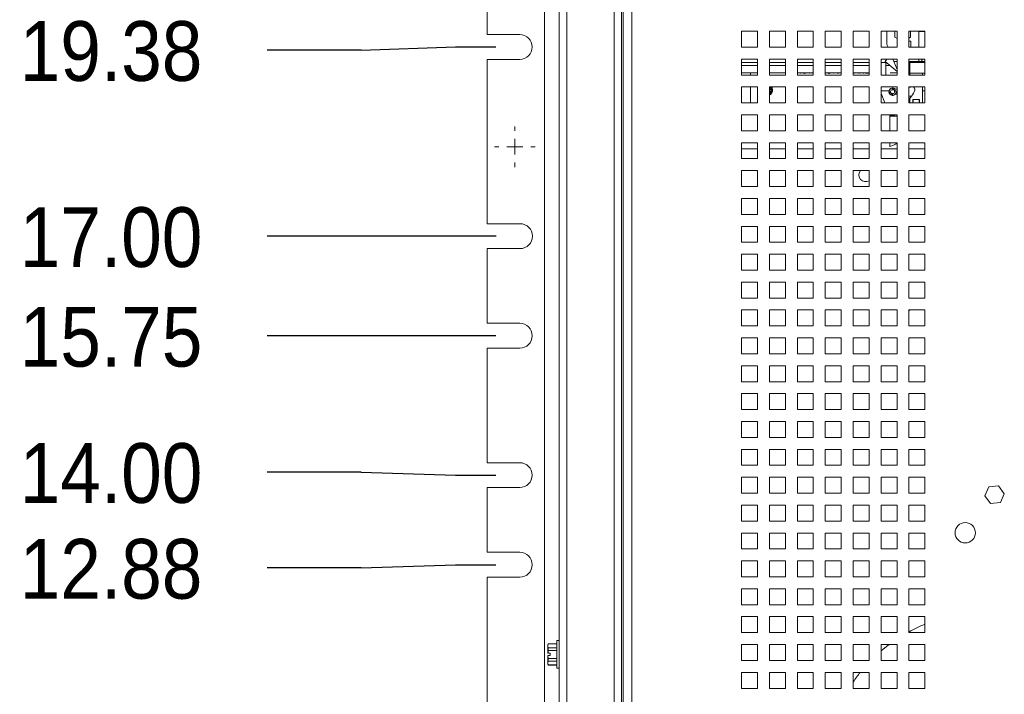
# Paper-space layout '3' of a CAD drawing. Header units: inches. Extents: x 1 to 109, y 1 to 85.
# Tile 80 of 107: x 41.96 to 52.25, y 47.54 to 54.59. Entities that reach past the tile are written whole.
import ezdxf

# ---------------------------------------------------------------- set-up
doc = ezdxf.new("R2010")
doc.units = ezdxf.units.IN
doc.header["$MEASUREMENT"] = 0
doc.layers.add('FORMAT', color=7, linetype='Continuous')
doc.styles.add('SLDTEXTSTYLE0', font='GOTHIC.TTF', dxfattribs={"width": 0.913})
doc.dimstyles.new('SLDDIMSTYLE1', dxfattribs={"dimtxt": 0.625, "dimasz": 0.65, "dimexe": 0, "dimexo": 0.0625, "dimgap": 0.15625, "dimtad": 0, "dimtih": 1, "dimtoh": 1, "dimlfac": 1.2, "dimrnd": 1e-09, "dimzin": 12, "dimdsep": 46, "dimtxsty": 'SLDTEXTSTYLE0', "dimblk1": 'NONE', "dimblk2": 'NONE', "dimsah": 1, "dimcen": 0.09, "dimadec": 0, "dimazin": 3, "dimtfac": 1, "dimtofl": 0, "dimtmove": 0, "dimatfit": 3, "dimldrblk": 'NONE', "dimfxl": 1, "dimfrac": 2, "dimtolj": 1, "dimtzin": 12, "dimarcsym": 0})
doc.dimstyles.new('SLDDIMSTYLE3', dxfattribs={"dimtxt": 0.625, "dimasz": 0.65, "dimexe": 0, "dimexo": 0.0625, "dimgap": 0.15625, "dimtad": 0, "dimtih": 1, "dimtoh": 1, "dimlfac": 1.2, "dimrnd": 1e-09, "dimzin": 4, "dimdsep": 46, "dimtxsty": 'SLDTEXTSTYLE0', "dimblk1": 'NONE', "dimblk2": 'NONE', "dimsah": 1, "dimcen": 0.09, "dimadec": 0, "dimazin": 1, "dimtfac": 1, "dimtofl": 0, "dimtmove": 0, "dimatfit": 3, "dimldrblk": 'NONE', "dimfxl": 1, "dimfrac": 2, "dimtolj": 1, "dimtzin": 12, "dimarcsym": 0})

# ---------------------------------------------------------------- blocks, each defined once
blk = doc.blocks.new('_D_74')
at = {"layer": 'FORMAT', "color": 1, "ltscale": 5}
for p, q in [((45.532, 48.86), (46.516, 48.892)), ((46.516, 48.892), (46.939, 48.892)), ((45.532, 48.86), (44.548, 48.86))]:
    blk.add_line(p, q, dxfattribs=at)
at = {"layer": 'FORMAT', "color": 1, "ltscale": 5, "insert": (41.962, 49.162), "char_height": 0.625, "attachment_point": 1, "style": 'SLDTEXTSTYLE0'}
blk.add_mtext('12.88', dxfattribs=at)
blk = doc.blocks.new('_NONE')
blk = doc.blocks.new('_D_75')
at = {"layer": 'FORMAT', "color": 1, "ltscale": 5}
for p, q in [((45.532, 49.862), (44.548, 49.862)), ((45.532, 49.862), (46.516, 49.83)), ((46.516, 49.83), (46.939, 49.83))]:
    blk.add_line(p, q, dxfattribs=at)
at = {"layer": 'FORMAT', "color": 1, "ltscale": 5, "insert": (41.962, 50.164), "char_height": 0.625, "attachment_point": 1, "style": 'SLDTEXTSTYLE0'}
blk.add_mtext('14.00', dxfattribs=at)
blk = doc.blocks.new('_D_76')
at = {"layer": 'FORMAT', "color": 1, "ltscale": 5}
blk.add_line((46.939, 51.288), (44.548, 51.288), dxfattribs=at)
at = {"layer": 'FORMAT', "color": 1, "ltscale": 5, "insert": (41.962, 51.59), "char_height": 0.625, "attachment_point": 1, "style": 'SLDTEXTSTYLE0'}
blk.add_mtext('15.75', dxfattribs=at)
blk = doc.blocks.new('_D_77')
at = {"layer": 'FORMAT', "color": 1, "ltscale": 5}
blk.add_line((46.942, 52.33), (44.548, 52.33), dxfattribs=at)
at = {"layer": 'FORMAT', "color": 1, "ltscale": 5, "insert": (41.962, 52.632), "char_height": 0.625, "attachment_point": 1, "style": 'SLDTEXTSTYLE0'}
blk.add_mtext('17.00', dxfattribs=at)
blk = doc.blocks.new('_D_78')
at = {"layer": 'FORMAT', "color": 1, "ltscale": 5}
for p, q in [((45.532, 54.277), (44.548, 54.277)), ((45.532, 54.277), (46.516, 54.309)), ((46.516, 54.309), (46.939, 54.309))]:
    blk.add_line(p, q, dxfattribs=at)
at = {"layer": 'FORMAT', "color": 1, "ltscale": 5, "insert": (41.962, 54.579), "char_height": 0.625, "attachment_point": 1, "style": 'SLDTEXTSTYLE0'}
blk.add_mtext('19.38', dxfattribs=at)
blk = doc.blocks.new('_D_79')
at = {"layer": 'FORMAT', "color": 1, "ltscale": 5}
for p, q in [((45.532, 55.279), (44.548, 55.279)), ((45.532, 55.279), (46.516, 55.246)), ((46.516, 55.246), (46.939, 55.246))]:
    blk.add_line(p, q, dxfattribs=at)
at = {"layer": 'FORMAT', "color": 1, "ltscale": 5, "insert": (41.962, 55.581), "char_height": 0.625, "attachment_point": 1, "style": 'SLDTEXTSTYLE0'}
blk.add_mtext('20.50', dxfattribs=at)
blk = doc.blocks.new('_D_80')
at = {"layer": 'FORMAT', "color": 1, "ltscale": 5}
blk.add_line((46.939, 56.705), (44.548, 56.705), dxfattribs=at)
at = {"layer": 'FORMAT', "color": 1, "ltscale": 5, "insert": (41.962, 57.007), "char_height": 0.625, "attachment_point": 1, "style": 'SLDTEXTSTYLE0'}
blk.add_mtext('22.25', dxfattribs=at)
blk = doc.blocks.new('_D_81')
at = {"layer": 'FORMAT', "color": 1, "ltscale": 5}
blk.add_line((46.942, 57.746), (44.548, 57.746), dxfattribs=at)
at = {"layer": 'FORMAT', "color": 1, "ltscale": 5, "insert": (41.962, 58.049), "char_height": 0.625, "attachment_point": 1, "style": 'SLDTEXTSTYLE0'}
blk.add_mtext('23.50', dxfattribs=at)
blk = doc.blocks.new('SW_CENTERMARKSYMBOL_13')
at = {"color": 0, "linetype": 'Continuous', "lineweight": 0, "ltscale": 5}
for p, q in [((0, 0.167), (0, 0.213)), ((-0.167, 0), (-0.213, 0)), ((0, 0), (-0.083, 0)), ((0, 0), (0, 0.083)), ((0, 0), (0, -0.083)), ((0, 0), (0.083, 0)), ((0.167, 0), (0.213, 0)), ((0, -0.167), (0, -0.213))]:
    blk.add_line(p, q, dxfattribs=at)

psp = doc.layouts.new('3')

# ---------------------------------------------------------------- linework, layer by layer
at = {"color": 7, "linetype": 'Continuous', "lineweight": 15, "ltscale": 5}
for p, q in [((47.4469, 37.538), (47.4469, 58.3713)), ((47.6007, 38.1982), (47.6007, 57.7863)), ((47.6796, 57.7863), (47.6796, 38.1982)), ((48.1754, 38.1982), (48.1754, 57.7863)), ((48.2544, 38.1982), (48.2544, 57.7863)), ((48.271, 38.1982), (48.271, 57.7863)), ((48.3622, 38.3421), (48.3622, 57.6575)), ((46.8499, 54.4388), (46.8499, 55.1163)), ((49.6747, 54.474), (49.508, 54.474)), ((49.508, 54.474), (49.508, 54.3073)), ((49.6747, 54.3073), (49.6747, 54.474)), ((49.9664, 54.474), (49.7997, 54.474)), ((49.7997, 54.474), (49.7997, 54.3073)), ((49.9664, 54.3073), (49.9664, 54.474)), ((50.258, 54.474), (50.0914, 54.474)), ((50.0914, 54.474), (50.0914, 54.3073)), ((50.258, 54.3073), (50.258, 54.474)), ((50.5497, 54.474), (50.383, 54.474)), ((50.383, 54.474), (50.383, 54.3073)), ((50.5497, 54.3073), (50.5497, 54.474)), ((50.8414, 54.474), (50.6747, 54.474)), ((50.6747, 54.474), (50.6747, 54.3073)), ((50.8414, 54.3073), (50.8414, 54.474)), ((51.133, 54.474), (50.9664, 54.474)), ((50.9664, 54.474), (50.9664, 54.3073)), ((51.0273, 54.336), (51.0273, 54.474)), ((51.1087, 54.474), (51.1087, 54.4098)), ((51.133, 54.3073), (51.133, 54.474)), ((51.4247, 54.474), (51.258, 54.474)), ((51.258, 54.474), (51.258, 54.3073)), ((51.2747, 54.4098), (51.2747, 54.474)), ((51.3594, 54.474), (51.3594, 54.3073)), ((51.4247, 54.4719), (51.3594, 54.4719)), ((51.4247, 54.3073), (51.4247, 54.474)), ((46.8499, 54.4388), (47.189, 54.4388)), ((51.1087, 54.4098), (51.133, 54.3958)), ((51.258, 54.4002), (51.2747, 54.4098)), ((51.258, 54.3681), (51.2764, 54.3681)), ((51.2764, 54.3073), (51.2764, 54.3681)), ((49.508, 54.3073), (49.6747, 54.3073)), ((49.7997, 54.3073), (49.9664, 54.3073)), ((50.0914, 54.3073), (50.258, 54.3073)), ((50.383, 54.3073), (50.5497, 54.3073)), ((50.6747, 54.3073), (50.8414, 54.3073)), ((50.9664, 54.3073), (51.133, 54.3073)), ((51.0389, 54.3073), (51.0273, 54.336)), ((51.258, 54.3073), (51.4247, 54.3073)), ((46.8499, 52.4596), (46.8499, 54.1788)), ((47.189, 54.1788), (46.8499, 54.1788)), ((49.6747, 54.1823), (49.508, 54.1823)), ((49.508, 54.1823), (49.508, 54.0156)), ((49.508, 54.1449), (49.6747, 54.1449)), ((49.6747, 54.0156), (49.6747, 54.1823)), ((49.9664, 54.1823), (49.7997, 54.1823)), ((49.7997, 54.1823), (49.7997, 54.0156)), ((49.7997, 54.1449), (49.9664, 54.1449)), ((49.9664, 54.0156), (49.9664, 54.1823)), ((50.258, 54.1823), (50.0914, 54.1823)), ((50.0914, 54.1823), (50.0914, 54.0156)), ((50.0914, 54.1449), (50.258, 54.1449)), ((50.258, 54.0156), (50.258, 54.1823)), ((50.5497, 54.1823), (50.383, 54.1823)), ((50.383, 54.1823), (50.383, 54.0156)), ((50.383, 54.1449), (50.5497, 54.1449)), ((50.5497, 54.0156), (50.5497, 54.1823)), ((50.8414, 54.1823), (50.6747, 54.1823)), ((50.6747, 54.1823), (50.6747, 54.0156)), ((50.6747, 54.1449), (50.8414, 54.1449)), ((50.8414, 54.0156), (50.8414, 54.1823)), ((51.133, 54.1823), (50.9664, 54.1823)), ((50.9664, 54.1823), (50.9664, 54.0156)), ((50.9664, 54.1449), (51.0221, 54.1449)), ((51.0087, 54.1561), (51.0264, 54.1823)), ((51.133, 54.0518), (51.0087, 54.1561)), ((51.0157, 54.1449), (51.0157, 54.0156)), ((51.0894, 54.1823), (51.0999, 54.1564)), ((51.133, 54.1564), (51.0999, 54.1564)), ((51.0999, 54.1564), (51.133, 54.0743)), ((51.133, 54.0156), (51.133, 54.1823)), ((51.4247, 54.1823), (51.258, 54.1823)), ((51.258, 54.1823), (51.258, 54.0156)), ((51.3594, 54.1564), (51.258, 54.1564)), ((51.258, 54.1449), (51.3842, 54.1449)), ((51.2665, 54.1449), (51.2665, 54.0156)), ((51.3594, 54.1823), (51.3594, 54.1564)), ((51.3594, 54.1564), (51.3905, 54.1564)), ((51.3844, 54.1449), (51.4247, 54.1449)), ((51.3905, 54.1564), (51.3905, 54.1823)), ((51.3905, 54.1616), (51.3947, 54.173)), ((51.3905, 54.173), (51.3947, 54.173)), ((51.3905, 54.1564), (51.4247, 54.1564)), ((51.3947, 54.173), (51.3947, 54.1823)), ((51.4247, 54.0156), (51.4247, 54.1823)), ((49.6747, 54.0366), (49.508, 54.0366)), ((49.6009, 54.0156), (49.6009, 54.0366)), ((49.9664, 54.0366), (49.7997, 54.0366)), ((50.258, 54.0366), (50.0914, 54.0366)), ((50.1262, 54.034), (50.125, 54.0366)), ((50.1301, 54.0366), (50.1313, 54.034)), ((50.2168, 54.034), (50.2171, 54.0366)), ((50.2218, 54.0366), (50.2215, 54.034)), ((50.2453, 54.034), (50.244, 54.0366)), ((50.2477, 54.0366), (50.2464, 54.034)), ((50.5497, 54.0366), (50.383, 54.0366)), ((50.3974, 54.034), (50.3952, 54.0366)), ((50.3984, 54.0366), (50.3984, 54.034)), ((50.4639, 54.034), (50.4651, 54.0366)), ((50.4702, 54.0366), (50.469, 54.034)), ((50.5082, 54.034), (50.507, 54.0366)), ((50.5121, 54.0366), (50.5133, 54.034)), ((50.5226, 54.034), (50.5226, 54.0366)), ((50.5273, 54.0366), (50.5273, 54.034)), ((50.8414, 54.0366), (50.6747, 54.0366)), ((50.6869, 54.034), (50.6881, 54.0366)), ((50.6932, 54.0366), (50.692, 54.034)), ((50.7312, 54.034), (50.73, 54.0366)), ((50.7351, 54.0366), (50.7363, 54.034)), ((50.751, 54.034), (50.751, 54.0366)), ((50.7557, 54.0366), (50.7557, 54.034)), ((50.7804, 54.034), (50.7804, 54.0366)), ((50.785, 54.0366), (50.785, 54.034)), ((50.8044, 54.034), (50.8044, 54.0366)), ((50.8338, 54.0366), (50.8338, 54.034)), ((51.133, 54.0366), (51.0615, 54.0366)), ((51.3993, 54.0364), (51.2665, 54.0364)), ((51.3993, 54.0156), (51.3993, 54.0364)), ((51.3993, 54.0364), (51.4247, 54.0364)), ((49.508, 54.0156), (49.6747, 54.0156)), ((49.7997, 54.0156), (49.9664, 54.0156)), ((50.0914, 54.0156), (50.258, 54.0156)), ((50.1313, 54.034), (50.1262, 54.034)), ((50.2215, 54.034), (50.2168, 54.034)), ((50.2464, 54.034), (50.2453, 54.034)), ((50.383, 54.0156), (50.5497, 54.0156)), ((50.3984, 54.034), (50.3974, 54.034)), ((50.469, 54.034), (50.4639, 54.034)), ((50.5133, 54.034), (50.5082, 54.034)), ((50.5273, 54.034), (50.5226, 54.034)), ((50.6747, 54.0156), (50.8414, 54.0156)), ((50.692, 54.034), (50.6869, 54.034)), ((50.7363, 54.034), (50.7312, 54.034)), ((50.7557, 54.034), (50.751, 54.034)), ((50.785, 54.034), (50.7804, 54.034)), ((50.8338, 54.034), (50.8044, 54.034)), ((50.9664, 54.0156), (51.133, 54.0156)), ((51.258, 54.0156), (51.4247, 54.0156)), ((49.6747, 53.8906), (49.508, 53.8906)), ((49.508, 53.8906), (49.508, 53.724)), ((49.6009, 53.724), (49.6009, 53.8906)), ((49.6747, 53.724), (49.6747, 53.8906)), ((49.9664, 53.8906), (49.7997, 53.8906)), ((49.7997, 53.8906), (49.7997, 53.724)), ((49.808, 53.8906), (49.8117, 53.8893)), ((49.8117, 53.8893), (49.8208, 53.8861)), ((49.9664, 53.724), (49.9664, 53.8906)), ((50.258, 53.8906), (50.0914, 53.8906)), ((50.0914, 53.8906), (50.0914, 53.724)), ((50.258, 53.724), (50.258, 53.8906)), ((50.5497, 53.8906), (50.383, 53.8906)), ((50.383, 53.8906), (50.383, 53.724)), ((50.5497, 53.724), (50.5497, 53.8906)), ((50.8414, 53.8906), (50.6747, 53.8906)), ((50.6747, 53.8906), (50.6747, 53.724)), ((50.8414, 53.724), (50.8414, 53.8906)), ((51.133, 53.8906), (50.9664, 53.8906)), ((50.9664, 53.8906), (50.9664, 53.724)), ((51.049, 53.8496), (50.9664, 53.8496)), ((51.0925, 53.8043), (51.0498, 53.8401)), ((51.0818, 53.8783), (51.1245, 53.8425)), ((51.1157, 53.8679), (51.133, 53.8679)), ((51.133, 53.724), (51.133, 53.8906)), ((51.4247, 53.8906), (51.258, 53.8906)), ((51.258, 53.8906), (51.258, 53.724)), ((51.258, 53.8845), (51.2911, 53.8903)), ((51.2665, 53.8906), (51.2665, 53.886)), ((51.2911, 53.8903), (51.2935, 53.8906)), ((51.3993, 53.8496), (51.3993, 53.8906)), ((51.4247, 53.8496), (51.3993, 53.8496)), ((51.3993, 53.8496), (51.3993, 53.724)), ((51.4247, 53.724), (51.4247, 53.8906)), ((50.9664, 53.8214), (51.0057, 53.724)), ((50.9664, 53.7956), (50.9729, 53.8052)), ((51.133, 53.8148), (51.1157, 53.8148)), ((51.258, 53.7952), (51.2852, 53.7952)), ((51.2665, 53.773), (51.2665, 53.724)), ((51.2976, 53.724), (51.2976, 53.7591)), ((51.2976, 53.7591), (51.3682, 53.7591)), ((51.2976, 53.7261), (51.3018, 53.7375)), ((51.2976, 53.7375), (51.3018, 53.7375)), ((51.3018, 53.7375), (51.3018, 53.7591)), ((51.364, 53.7591), (51.364, 53.7375)), ((51.364, 53.7375), (51.3682, 53.7261)), ((51.364, 53.7375), (51.3682, 53.7375)), ((51.3682, 53.7591), (51.3682, 53.724)), ((49.508, 53.724), (49.6747, 53.724)), ((49.7997, 53.724), (49.9664, 53.724)), ((50.0914, 53.724), (50.258, 53.724)), ((50.383, 53.724), (50.5497, 53.724)), ((50.6747, 53.724), (50.8414, 53.724)), ((50.9664, 53.724), (51.133, 53.724)), ((51.258, 53.724), (51.4247, 53.724)), ((49.6747, 53.599), (49.508, 53.599)), ((49.508, 53.599), (49.508, 53.4323)), ((49.6747, 53.4323), (49.6747, 53.599)), ((49.9664, 53.599), (49.7997, 53.599)), ((49.7997, 53.599), (49.7997, 53.4323)), ((49.9664, 53.4323), (49.9664, 53.599)), ((50.258, 53.599), (50.0914, 53.599)), ((50.0914, 53.599), (50.0914, 53.4323)), ((50.258, 53.4323), (50.258, 53.599)), ((50.5497, 53.599), (50.383, 53.599)), ((50.383, 53.599), (50.383, 53.4323)), ((50.5497, 53.4323), (50.5497, 53.599)), ((50.8414, 53.599), (50.6747, 53.599)), ((50.6747, 53.599), (50.6747, 53.4323)), ((50.8414, 53.4323), (50.8414, 53.599)), ((51.133, 53.599), (50.9664, 53.599)), ((50.9664, 53.599), (50.9664, 53.4323)), ((51.0562, 53.599), (51.0573, 53.5964)), ((51.1087, 53.5964), (51.0573, 53.5964)), ((51.0589, 53.584), (51.0589, 53.5964)), ((51.0589, 53.584), (51.133, 53.584)), ((51.0589, 53.4323), (51.0589, 53.584)), ((51.133, 53.4323), (51.133, 53.599)), ((51.4247, 53.599), (51.258, 53.599)), ((51.258, 53.599), (51.258, 53.4323)), ((51.4247, 53.4323), (51.4247, 53.599)), ((49.508, 53.4323), (49.6747, 53.4323)), ((49.7997, 53.4323), (49.9664, 53.4323)), ((50.0914, 53.4323), (50.258, 53.4323)), ((50.383, 53.4323), (50.5497, 53.4323)), ((50.6747, 53.4323), (50.8414, 53.4323)), ((50.9664, 53.4323), (51.133, 53.4323)), ((51.258, 53.4323), (51.4247, 53.4323)), ((49.6747, 53.3073), (49.508, 53.3073)), ((49.508, 53.3073), (49.508, 53.1406)), ((49.6747, 53.244), (49.508, 53.244)), ((49.6747, 53.1406), (49.6747, 53.3073)), ((49.9664, 53.3073), (49.7997, 53.3073)), ((49.7997, 53.3073), (49.7997, 53.1406)), ((49.9664, 53.244), (49.7997, 53.244)), ((49.9664, 53.1406), (49.9664, 53.3073)), ((50.258, 53.3073), (50.0914, 53.3073)), ((50.0914, 53.3073), (50.0914, 53.1406)), ((50.258, 53.244), (50.0914, 53.244)), ((50.258, 53.1406), (50.258, 53.3073)), ((50.5497, 53.3073), (50.383, 53.3073)), ((50.383, 53.3073), (50.383, 53.1406)), ((50.5497, 53.244), (50.383, 53.244)), ((50.5497, 53.1406), (50.5497, 53.3073)), ((50.8414, 53.3073), (50.6747, 53.3073)), ((50.6747, 53.3073), (50.6747, 53.1406)), ((50.8414, 53.244), (50.6747, 53.244)), ((50.8414, 53.1406), (50.8414, 53.3073)), ((51.133, 53.3073), (50.9664, 53.3073)), ((50.9664, 53.3073), (50.9664, 53.1406)), ((51.133, 53.244), (50.9664, 53.244)), ((51.0589, 53.2685), (51.0589, 53.3073)), ((51.133, 53.1406), (51.133, 53.3073)), ((51.4247, 53.3073), (51.258, 53.3073)), ((51.258, 53.3073), (51.258, 53.1406)), ((51.4247, 53.244), (51.258, 53.244)), ((51.4247, 53.1406), (51.4247, 53.3073)), ((49.508, 53.1406), (49.6747, 53.1406)), ((49.7997, 53.1406), (49.9664, 53.1406)), ((50.0914, 53.1406), (50.258, 53.1406)), ((50.383, 53.1406), (50.5497, 53.1406)), ((50.6747, 53.1406), (50.8414, 53.1406)), ((50.9664, 53.1406), (51.133, 53.1406)), ((51.258, 53.1406), (51.4247, 53.1406)), ((49.6747, 53.0156), (49.508, 53.0156)), ((49.508, 53.0156), (49.508, 52.849)), ((49.6747, 52.849), (49.6747, 53.0156)), ((49.9664, 53.0156), (49.7997, 53.0156)), ((49.7997, 53.0156), (49.7997, 52.849)), ((49.9664, 52.849), (49.9664, 53.0156)), ((50.258, 53.0156), (50.0914, 53.0156)), ((50.0914, 53.0156), (50.0914, 52.849)), ((50.258, 52.849), (50.258, 53.0156)), ((50.5497, 53.0156), (50.383, 53.0156)), ((50.383, 53.0156), (50.383, 52.849)), ((50.5497, 52.849), (50.5497, 53.0156)), ((50.8414, 53.0156), (50.6747, 53.0156)), ((50.6747, 53.0156), (50.6747, 52.849)), ((50.8414, 52.849), (50.8414, 53.0156)), ((51.133, 53.0156), (50.9664, 53.0156)), ((50.9664, 53.0156), (50.9664, 52.849)), ((51.133, 52.849), (51.133, 53.0156)), ((51.4247, 53.0156), (51.258, 53.0156)), ((51.258, 53.0156), (51.258, 52.849)), ((51.4247, 52.849), (51.4247, 53.0156)), ((49.508, 52.849), (49.6747, 52.849)), ((49.7997, 52.849), (49.9664, 52.849)), ((50.0914, 52.849), (50.258, 52.849)), ((50.383, 52.849), (50.5497, 52.849)), ((50.6747, 52.849), (50.8414, 52.849)), ((50.9664, 52.849), (51.133, 52.849)), ((51.258, 52.849), (51.4247, 52.849)), ((49.6747, 52.724), (49.508, 52.724)), ((49.508, 52.724), (49.508, 52.5573)), ((49.6747, 52.5573), (49.6747, 52.724)), ((49.9664, 52.724), (49.7997, 52.724)), ((49.7997, 52.724), (49.7997, 52.5573)), ((49.9664, 52.5573), (49.9664, 52.724)), ((50.258, 52.724), (50.0914, 52.724)), ((50.0914, 52.724), (50.0914, 52.5573)), ((50.258, 52.5573), (50.258, 52.724)), ((50.5497, 52.724), (50.383, 52.724)), ((50.383, 52.724), (50.383, 52.5573)), ((50.5497, 52.5573), (50.5497, 52.724)), ((50.8414, 52.724), (50.6747, 52.724)), ((50.6747, 52.724), (50.6747, 52.5573)), ((50.8414, 52.5573), (50.8414, 52.724)), ((51.133, 52.724), (50.9664, 52.724)), ((50.9664, 52.724), (50.9664, 52.5573)), ((51.133, 52.5573), (51.133, 52.724)), ((51.4247, 52.724), (51.258, 52.724)), ((51.258, 52.724), (51.258, 52.5573)), ((51.4247, 52.5573), (51.4247, 52.724)), ((49.508, 52.5573), (49.6747, 52.5573)), ((49.7997, 52.5573), (49.9664, 52.5573)), ((50.0914, 52.5573), (50.258, 52.5573)), ((50.383, 52.5573), (50.5497, 52.5573)), ((50.6747, 52.5573), (50.8414, 52.5573)), ((50.9664, 52.5573), (51.133, 52.5573)), ((51.258, 52.5573), (51.4247, 52.5573)), ((46.8499, 52.4596), (47.1924, 52.4596)), ((49.6747, 52.4323), (49.508, 52.4323)), ((49.508, 52.4323), (49.508, 52.2656)), ((49.6747, 52.2656), (49.6747, 52.4323)), ((49.9664, 52.4323), (49.7997, 52.4323)), ((49.7997, 52.4323), (49.7997, 52.2656)), ((49.9664, 52.2656), (49.9664, 52.4323)), ((50.258, 52.4323), (50.0914, 52.4323)), ((50.0914, 52.4323), (50.0914, 52.2656)), ((50.258, 52.2656), (50.258, 52.4323)), ((50.5497, 52.4323), (50.383, 52.4323)), ((50.383, 52.4323), (50.383, 52.2656)), ((50.5497, 52.2656), (50.5497, 52.4323)), ((50.8414, 52.4323), (50.6747, 52.4323)), ((50.6747, 52.4323), (50.6747, 52.2656)), ((50.8414, 52.2656), (50.8414, 52.4323)), ((51.133, 52.4323), (50.9664, 52.4323)), ((50.9664, 52.4323), (50.9664, 52.2656)), ((51.133, 52.2656), (51.133, 52.4323)), ((51.4247, 52.4323), (51.258, 52.4323)), ((51.258, 52.4323), (51.258, 52.2656)), ((51.4247, 52.2656), (51.4247, 52.4323)), ((46.8499, 51.418), (46.8499, 52.1996)), ((47.1924, 52.1996), (46.8499, 52.1996)), ((49.508, 52.2656), (49.6747, 52.2656)), ((49.7997, 52.2656), (49.9664, 52.2656)), ((50.0914, 52.2656), (50.258, 52.2656)), ((50.383, 52.2656), (50.5497, 52.2656)), ((50.6747, 52.2656), (50.8414, 52.2656)), ((50.9664, 52.2656), (51.133, 52.2656)), ((51.258, 52.2656), (51.4247, 52.2656)), ((49.6747, 52.1406), (49.508, 52.1406)), ((49.508, 52.1406), (49.508, 51.974)), ((49.6747, 51.974), (49.6747, 52.1406)), ((49.9664, 52.1406), (49.7997, 52.1406)), ((49.7997, 52.1406), (49.7997, 51.974)), ((49.9664, 51.974), (49.9664, 52.1406)), ((50.258, 52.1406), (50.0914, 52.1406)), ((50.0914, 52.1406), (50.0914, 51.974)), ((50.258, 51.974), (50.258, 52.1406)), ((50.5497, 52.1406), (50.383, 52.1406)), ((50.383, 52.1406), (50.383, 51.974)), ((50.5497, 51.974), (50.5497, 52.1406)), ((50.8414, 52.1406), (50.6747, 52.1406)), ((50.6747, 52.1406), (50.6747, 51.974)), ((50.8414, 51.974), (50.8414, 52.1406)), ((51.133, 52.1406), (50.9664, 52.1406)), ((50.9664, 52.1406), (50.9664, 51.974)), ((51.133, 51.974), (51.133, 52.1406)), ((51.4247, 52.1406), (51.258, 52.1406)), ((51.258, 52.1406), (51.258, 51.974)), ((51.4247, 51.974), (51.4247, 52.1406)), ((49.508, 51.974), (49.6747, 51.974)), ((49.7997, 51.974), (49.9664, 51.974)), ((50.0914, 51.974), (50.258, 51.974)), ((50.383, 51.974), (50.5497, 51.974)), ((50.6747, 51.974), (50.8414, 51.974)), ((50.9664, 51.974), (51.133, 51.974)), ((51.258, 51.974), (51.4247, 51.974)), ((49.6747, 51.849), (49.508, 51.849)), ((49.508, 51.849), (49.508, 51.6823)), ((49.6747, 51.6823), (49.6747, 51.849)), ((49.9664, 51.849), (49.7997, 51.849)), ((49.7997, 51.849), (49.7997, 51.6823)), ((49.9664, 51.6823), (49.9664, 51.849)), ((50.258, 51.849), (50.0914, 51.849)), ((50.0914, 51.849), (50.0914, 51.6823)), ((50.258, 51.6823), (50.258, 51.849)), ((50.5497, 51.849), (50.383, 51.849)), ((50.383, 51.849), (50.383, 51.6823)), ((50.5497, 51.6823), (50.5497, 51.849)), ((50.8414, 51.849), (50.6747, 51.849)), ((50.6747, 51.849), (50.6747, 51.6823)), ((50.8414, 51.6823), (50.8414, 51.849)), ((51.133, 51.849), (50.9664, 51.849)), ((50.9664, 51.849), (50.9664, 51.6823)), ((51.133, 51.6823), (51.133, 51.849)), ((51.4247, 51.849), (51.258, 51.849)), ((51.258, 51.849), (51.258, 51.6823)), ((51.4247, 51.6823), (51.4247, 51.849)), ((49.508, 51.6823), (49.6747, 51.6823)), ((49.7997, 51.6823), (49.9664, 51.6823)), ((50.0914, 51.6823), (50.258, 51.6823)), ((50.383, 51.6823), (50.5497, 51.6823)), ((50.6747, 51.6823), (50.8414, 51.6823)), ((50.9664, 51.6823), (51.133, 51.6823)), ((51.258, 51.6823), (51.4247, 51.6823)), ((49.6747, 51.5573), (49.508, 51.5573)), ((49.508, 51.5573), (49.508, 51.3906)), ((49.6747, 51.3906), (49.6747, 51.5573)), ((49.9664, 51.5573), (49.7997, 51.5573)), ((49.7997, 51.5573), (49.7997, 51.3906)), ((49.9664, 51.3906), (49.9664, 51.5573)), ((50.258, 51.5573), (50.0914, 51.5573)), ((50.0914, 51.5573), (50.0914, 51.3906)), ((50.258, 51.3906), (50.258, 51.5573)), ((50.5497, 51.5573), (50.383, 51.5573)), ((50.383, 51.5573), (50.383, 51.3906)), ((50.5497, 51.3906), (50.5497, 51.5573)), ((50.8414, 51.5573), (50.6747, 51.5573)), ((50.6747, 51.5573), (50.6747, 51.3906)), ((50.8414, 51.3906), (50.8414, 51.5573)), ((51.133, 51.5573), (50.9664, 51.5573)), ((50.9664, 51.5573), (50.9664, 51.3906)), ((51.133, 51.3906), (51.133, 51.5573)), ((51.2662, 51.5573), (51.258, 51.5479)), ((51.4247, 51.5573), (51.258, 51.5573)), ((51.258, 51.5573), (51.258, 51.3906)), ((51.4247, 51.3906), (51.4247, 51.5573)), ((46.8499, 51.418), (47.189, 51.418)), ((49.508, 51.3906), (49.6747, 51.3906)), ((49.7997, 51.3906), (49.9664, 51.3906)), ((50.0914, 51.3906), (50.258, 51.3906)), ((50.383, 51.3906), (50.5497, 51.3906)), ((50.6747, 51.3906), (50.8414, 51.3906)), ((50.9664, 51.3906), (51.133, 51.3906)), ((51.258, 51.3906), (51.4247, 51.3906)), ((49.6747, 51.2656), (49.508, 51.2656)), ((49.508, 51.2656), (49.508, 51.099)), ((49.6747, 51.099), (49.6747, 51.2656)), ((49.9664, 51.2656), (49.7997, 51.2656)), ((49.7997, 51.2656), (49.7997, 51.099)), ((49.9664, 51.099), (49.9664, 51.2656)), ((50.258, 51.2656), (50.0914, 51.2656)), ((50.0914, 51.2656), (50.0914, 51.099)), ((50.258, 51.099), (50.258, 51.2656)), ((50.5497, 51.2656), (50.383, 51.2656)), ((50.383, 51.2656), (50.383, 51.099)), ((50.5497, 51.099), (50.5497, 51.2656)), ((50.8414, 51.2656), (50.6747, 51.2656)), ((50.6747, 51.2656), (50.6747, 51.099)), ((50.8414, 51.099), (50.8414, 51.2656)), ((51.133, 51.2656), (50.9664, 51.2656)), ((50.9664, 51.2656), (50.9664, 51.099)), ((51.133, 51.099), (51.133, 51.2656)), ((51.4247, 51.2656), (51.258, 51.2656)), ((51.258, 51.2656), (51.258, 51.099)), ((51.4247, 51.099), (51.4247, 51.2656)), ((46.8499, 49.9596), (46.8499, 51.158)), ((47.189, 51.158), (46.8499, 51.158)), ((49.508, 51.099), (49.6747, 51.099)), ((49.7997, 51.099), (49.9664, 51.099)), ((50.0914, 51.099), (50.258, 51.099)), ((50.383, 51.099), (50.5497, 51.099)), ((50.6747, 51.099), (50.8414, 51.099)), ((50.9664, 51.099), (51.133, 51.099)), ((51.258, 51.099), (51.4247, 51.099)), ((49.6747, 50.974), (49.508, 50.974)), ((49.508, 50.974), (49.508, 50.8073)), ((49.6747, 50.8073), (49.6747, 50.974)), ((49.9664, 50.974), (49.7997, 50.974)), ((49.7997, 50.974), (49.7997, 50.8073)), ((49.9664, 50.8073), (49.9664, 50.974)), ((50.258, 50.974), (50.0914, 50.974)), ((50.0914, 50.974), (50.0914, 50.8073)), ((50.258, 50.8073), (50.258, 50.974)), ((50.5497, 50.974), (50.383, 50.974)), ((50.383, 50.974), (50.383, 50.8073)), ((50.5497, 50.8073), (50.5497, 50.974)), ((50.8414, 50.974), (50.6747, 50.974)), ((50.6747, 50.974), (50.6747, 50.8073)), ((50.8414, 50.8073), (50.8414, 50.974)), ((51.133, 50.974), (50.9664, 50.974)), ((50.9664, 50.974), (50.9664, 50.8073)), ((51.133, 50.8073), (51.133, 50.974)), ((51.4247, 50.974), (51.258, 50.974)), ((51.258, 50.974), (51.258, 50.8073)), ((51.4247, 50.8073), (51.4247, 50.974)), ((49.508, 50.8073), (49.6747, 50.8073)), ((49.7997, 50.8073), (49.9664, 50.8073)), ((50.0914, 50.8073), (50.258, 50.8073)), ((50.383, 50.8073), (50.5497, 50.8073)), ((50.6747, 50.8073), (50.8414, 50.8073)), ((50.9664, 50.8073), (51.133, 50.8073)), ((51.258, 50.8073), (51.4247, 50.8073)), ((49.6747, 50.6823), (49.508, 50.6823)), ((49.508, 50.6823), (49.508, 50.5156)), ((49.6747, 50.5156), (49.6747, 50.6823)), ((49.9664, 50.6823), (49.7997, 50.6823)), ((49.7997, 50.6823), (49.7997, 50.5156)), ((49.9664, 50.5156), (49.9664, 50.6823)), ((50.258, 50.6823), (50.0914, 50.6823)), ((50.0914, 50.6823), (50.0914, 50.5156)), ((50.258, 50.5156), (50.258, 50.6823)), ((50.5497, 50.6823), (50.383, 50.6823)), ((50.383, 50.6823), (50.383, 50.5156)), ((50.5497, 50.5156), (50.5497, 50.6823)), ((50.8414, 50.6823), (50.6747, 50.6823)), ((50.6747, 50.6823), (50.6747, 50.5156)), ((50.8414, 50.5156), (50.8414, 50.6823)), ((51.133, 50.6823), (50.9664, 50.6823)), ((50.9664, 50.6823), (50.9664, 50.5156)), ((51.133, 50.5156), (51.133, 50.6823)), ((51.4247, 50.6823), (51.258, 50.6823)), ((51.258, 50.6823), (51.258, 50.5156)), ((51.4247, 50.5156), (51.4247, 50.6823)), ((49.508, 50.5156), (49.6747, 50.5156)), ((49.7997, 50.5156), (49.9664, 50.5156)), ((50.0914, 50.5156), (50.258, 50.5156)), ((50.383, 50.5156), (50.5497, 50.5156)), ((50.6747, 50.5156), (50.8414, 50.5156)), ((50.9664, 50.5156), (51.133, 50.5156)), ((51.258, 50.5156), (51.4247, 50.5156)), ((49.6747, 50.3906), (49.508, 50.3906)), ((49.508, 50.3906), (49.508, 50.224)), ((49.6747, 50.224), (49.6747, 50.3906)), ((49.9664, 50.3906), (49.7997, 50.3906)), ((49.7997, 50.3906), (49.7997, 50.224)), ((49.9664, 50.224), (49.9664, 50.3906)), ((50.258, 50.3906), (50.0914, 50.3906)), ((50.0914, 50.3906), (50.0914, 50.224)), ((50.258, 50.224), (50.258, 50.3906)), ((50.5497, 50.3906), (50.383, 50.3906)), ((50.383, 50.3906), (50.383, 50.224)), ((50.5497, 50.224), (50.5497, 50.3906)), ((50.8414, 50.3906), (50.6747, 50.3906)), ((50.6747, 50.3906), (50.6747, 50.224)), ((50.8414, 50.224), (50.8414, 50.3906)), ((51.133, 50.3906), (50.9664, 50.3906)), ((50.9664, 50.3906), (50.9664, 50.224)), ((51.133, 50.224), (51.133, 50.3906)), ((51.4247, 50.3906), (51.258, 50.3906)), ((51.258, 50.3906), (51.258, 50.224)), ((51.4247, 50.224), (51.4247, 50.3906)), ((49.508, 50.224), (49.6747, 50.224)), ((49.7997, 50.224), (49.9664, 50.224)), ((50.0914, 50.224), (50.258, 50.224)), ((50.383, 50.224), (50.5497, 50.224)), ((50.6747, 50.224), (50.8414, 50.224)), ((50.9664, 50.224), (51.133, 50.224)), ((51.258, 50.224), (51.4247, 50.224)), ((49.6747, 50.099), (49.508, 50.099)), ((49.508, 50.099), (49.508, 49.9323)), ((49.6747, 49.9323), (49.6747, 50.099)), ((49.9664, 50.099), (49.7997, 50.099)), ((49.7997, 50.099), (49.7997, 49.9323)), ((49.9664, 49.9323), (49.9664, 50.099)), ((50.258, 50.099), (50.0914, 50.099)), ((50.0914, 50.099), (50.0914, 49.9323)), ((50.258, 49.9323), (50.258, 50.099)), ((50.5497, 50.099), (50.383, 50.099)), ((50.383, 50.099), (50.383, 49.9323)), ((50.5497, 49.9323), (50.5497, 50.099)), ((50.8414, 50.099), (50.6747, 50.099)), ((50.6747, 50.099), (50.6747, 49.9323)), ((50.8414, 49.9323), (50.8414, 50.099)), ((51.133, 50.099), (50.9664, 50.099)), ((50.9664, 50.099), (50.9664, 49.9323)), ((51.133, 49.9323), (51.133, 50.099)), ((51.4247, 50.099), (51.258, 50.099)), ((51.258, 50.099), (51.258, 49.9323)), ((51.4247, 49.9323), (51.4247, 50.099)), ((46.8499, 49.9596), (47.189, 49.9596)), ((49.508, 49.9323), (49.6747, 49.9323)), ((49.7997, 49.9323), (49.9664, 49.9323)), ((50.0914, 49.9323), (50.258, 49.9323)), ((50.383, 49.9323), (50.5497, 49.9323)), ((50.6747, 49.9323), (50.8414, 49.9323)), ((50.9664, 49.9323), (51.133, 49.9323)), ((51.258, 49.9323), (51.4247, 49.9323)), ((49.6747, 49.8073), (49.508, 49.8073)), ((49.508, 49.8073), (49.508, 49.6406)), ((49.6747, 49.6406), (49.6747, 49.8073)), ((49.9664, 49.8073), (49.7997, 49.8073)), ((49.7997, 49.8073), (49.7997, 49.6406)), ((49.9664, 49.6406), (49.9664, 49.8073)), ((50.258, 49.8073), (50.0914, 49.8073)), ((50.0914, 49.8073), (50.0914, 49.6406)), ((50.258, 49.6406), (50.258, 49.8073)), ((50.5497, 49.8073), (50.383, 49.8073)), ((50.383, 49.8073), (50.383, 49.6406)), ((50.5497, 49.6406), (50.5497, 49.8073)), ((50.8414, 49.8073), (50.6747, 49.8073)), ((50.6747, 49.8073), (50.6747, 49.6406)), ((50.8414, 49.6406), (50.8414, 49.8073)), ((51.133, 49.8073), (50.9664, 49.8073)), ((50.9664, 49.8073), (50.9664, 49.6406)), ((51.133, 49.6406), (51.133, 49.8073)), ((51.4247, 49.8073), (51.258, 49.8073)), ((51.258, 49.8073), (51.258, 49.6406)), ((51.4247, 49.6406), (51.4247, 49.8073)), ((52.1944, 49.7177), (52.093, 49.7071)), ((52.2543, 49.6352), (52.1944, 49.7177)), ((46.8499, 49.0221), (46.8499, 49.6996)), ((47.189, 49.6996), (46.8499, 49.6996)), ((49.508, 49.6406), (49.6747, 49.6406)), ((49.7997, 49.6406), (49.9664, 49.6406)), ((50.0914, 49.6406), (50.258, 49.6406)), ((50.383, 49.6406), (50.5497, 49.6406)), ((50.6747, 49.6406), (50.8414, 49.6406)), ((50.9664, 49.6406), (51.133, 49.6406)), ((51.258, 49.6406), (51.4247, 49.6406)), ((52.093, 49.7071), (52.0514, 49.6139)), ((52.0514, 49.6139), (52.1113, 49.5314)), ((52.2128, 49.542), (52.2543, 49.6352)), ((49.6747, 49.5156), (49.508, 49.5156)), ((49.508, 49.5156), (49.508, 49.349)), ((49.6747, 49.349), (49.6747, 49.5156)), ((49.9664, 49.5156), (49.7997, 49.5156)), ((49.7997, 49.5156), (49.7997, 49.349)), ((49.9664, 49.349), (49.9664, 49.5156)), ((50.258, 49.5156), (50.0914, 49.5156)), ((50.0914, 49.5156), (50.0914, 49.349)), ((50.258, 49.349), (50.258, 49.5156)), ((50.5497, 49.5156), (50.383, 49.5156)), ((50.383, 49.5156), (50.383, 49.349)), ((50.5497, 49.349), (50.5497, 49.5156)), ((50.8414, 49.5156), (50.6747, 49.5156)), ((50.6747, 49.5156), (50.6747, 49.349)), ((50.8414, 49.349), (50.8414, 49.5156)), ((51.133, 49.5156), (50.9664, 49.5156)), ((50.9664, 49.5156), (50.9664, 49.349)), ((51.133, 49.349), (51.133, 49.5156)), ((51.4247, 49.5156), (51.258, 49.5156)), ((51.258, 49.5156), (51.258, 49.349)), ((51.4247, 49.349), (51.4247, 49.5156)), ((52.1113, 49.5314), (52.2128, 49.542)), ((49.508, 49.349), (49.6747, 49.349)), ((49.7997, 49.349), (49.9664, 49.349)), ((50.0914, 49.349), (50.258, 49.349)), ((50.383, 49.349), (50.5497, 49.349)), ((50.6747, 49.349), (50.8414, 49.349)), ((50.9664, 49.349), (51.133, 49.349)), ((51.258, 49.349), (51.4247, 49.349)), ((49.6747, 49.224), (49.508, 49.224)), ((49.508, 49.224), (49.508, 49.0573)), ((49.6747, 49.0573), (49.6747, 49.224)), ((49.9664, 49.224), (49.7997, 49.224)), ((49.7997, 49.224), (49.7997, 49.0573)), ((49.9664, 49.0573), (49.9664, 49.224)), ((50.258, 49.224), (50.0914, 49.224)), ((50.0914, 49.224), (50.0914, 49.0573)), ((50.258, 49.0573), (50.258, 49.224)), ((50.5497, 49.224), (50.383, 49.224)), ((50.383, 49.224), (50.383, 49.0573)), ((50.5497, 49.0573), (50.5497, 49.224)), ((50.8414, 49.224), (50.6747, 49.224)), ((50.6747, 49.224), (50.6747, 49.0573)), ((50.8414, 49.0573), (50.8414, 49.224)), ((51.133, 49.224), (50.9664, 49.224)), ((50.9664, 49.224), (50.9664, 49.0573)), ((51.133, 49.0573), (51.133, 49.224)), ((51.4247, 49.224), (51.258, 49.224)), ((51.258, 49.224), (51.258, 49.0573)), ((51.4247, 49.0573), (51.4247, 49.224)), ((46.8499, 49.0221), (47.189, 49.0221)), ((49.508, 49.0573), (49.6747, 49.0573)), ((49.7997, 49.0573), (49.9664, 49.0573)), ((50.0914, 49.0573), (50.258, 49.0573)), ((50.383, 49.0573), (50.5497, 49.0573)), ((50.6747, 49.0573), (50.8414, 49.0573)), ((50.9664, 49.0573), (51.133, 49.0573)), ((51.258, 49.0573), (51.4247, 49.0573)), ((49.6747, 48.9323), (49.508, 48.9323)), ((49.508, 48.9323), (49.508, 48.7656)), ((49.6747, 48.7656), (49.6747, 48.9323)), ((49.9664, 48.9323), (49.7997, 48.9323)), ((49.7997, 48.9323), (49.7997, 48.7656)), ((49.9664, 48.7656), (49.9664, 48.9323)), ((50.258, 48.9323), (50.0914, 48.9323)), ((50.0914, 48.9323), (50.0914, 48.7656)), ((50.258, 48.7656), (50.258, 48.9323)), ((50.5497, 48.9323), (50.383, 48.9323)), ((50.383, 48.9323), (50.383, 48.7656)), ((50.5497, 48.7656), (50.5497, 48.9323)), ((50.8414, 48.9323), (50.6747, 48.9323)), ((50.6747, 48.9323), (50.6747, 48.7656)), ((50.8414, 48.7656), (50.8414, 48.9323)), ((51.133, 48.9323), (50.9664, 48.9323)), ((50.9664, 48.9323), (50.9664, 48.7656)), ((51.133, 48.7656), (51.133, 48.9323)), ((51.4247, 48.9323), (51.258, 48.9323)), ((51.258, 48.9323), (51.258, 48.7656)), ((51.4247, 48.7656), (51.4247, 48.9323)), ((46.8499, 47.1471), (46.8499, 48.7621)), ((47.189, 48.7621), (46.8499, 48.7621)), ((49.508, 48.7656), (49.6747, 48.7656)), ((49.7997, 48.7656), (49.9664, 48.7656)), ((50.0914, 48.7656), (50.258, 48.7656)), ((50.383, 48.7656), (50.5497, 48.7656)), ((50.6747, 48.7656), (50.8414, 48.7656)), ((50.9664, 48.7656), (51.133, 48.7656)), ((51.258, 48.7656), (51.4247, 48.7656)), ((49.6747, 48.6406), (49.508, 48.6406)), ((49.508, 48.6406), (49.508, 48.474)), ((49.6747, 48.474), (49.6747, 48.6406)), ((49.9664, 48.6406), (49.7997, 48.6406)), ((49.7997, 48.6406), (49.7997, 48.474)), ((49.9664, 48.474), (49.9664, 48.6406)), ((50.258, 48.6406), (50.0914, 48.6406)), ((50.0914, 48.6406), (50.0914, 48.474)), ((50.258, 48.474), (50.258, 48.6406)), ((50.5497, 48.6406), (50.383, 48.6406)), ((50.383, 48.6406), (50.383, 48.474)), ((50.5497, 48.474), (50.5497, 48.6406)), ((50.8414, 48.6406), (50.6747, 48.6406)), ((50.6747, 48.6406), (50.6747, 48.474)), ((50.8414, 48.474), (50.8414, 48.6406)), ((51.133, 48.6406), (50.9664, 48.6406)), ((50.9664, 48.6406), (50.9664, 48.474)), ((51.133, 48.474), (51.133, 48.6406)), ((51.4247, 48.6406), (51.258, 48.6406)), ((51.258, 48.6406), (51.258, 48.474)), ((51.4247, 48.474), (51.4247, 48.6406)), ((49.508, 48.474), (49.6747, 48.474)), ((49.7997, 48.474), (49.9664, 48.474)), ((50.0914, 48.474), (50.258, 48.474)), ((50.383, 48.474), (50.5497, 48.474)), ((50.6747, 48.474), (50.8414, 48.474)), ((50.9664, 48.474), (51.133, 48.474)), ((51.258, 48.474), (51.4247, 48.474)), ((49.6747, 48.349), (49.508, 48.349)), ((49.508, 48.349), (49.508, 48.1823)), ((49.6747, 48.1823), (49.6747, 48.349)), ((49.9664, 48.349), (49.7997, 48.349)), ((49.7997, 48.349), (49.7997, 48.1823)), ((49.9664, 48.1823), (49.9664, 48.349)), ((50.258, 48.349), (50.0914, 48.349)), ((50.0914, 48.349), (50.0914, 48.1823)), ((50.258, 48.1823), (50.258, 48.349)), ((50.5497, 48.349), (50.383, 48.349)), ((50.383, 48.349), (50.383, 48.1823)), ((50.5497, 48.1823), (50.5497, 48.349)), ((50.8414, 48.349), (50.6747, 48.349)), ((50.6747, 48.349), (50.6747, 48.1823)), ((50.8414, 48.1823), (50.8414, 48.349)), ((51.133, 48.349), (50.9664, 48.349)), ((50.9664, 48.349), (50.9664, 48.1823)), ((51.133, 48.1823), (51.133, 48.349)), ((51.4247, 48.349), (51.258, 48.349)), ((51.258, 48.349), (51.258, 48.1823)), ((51.4247, 48.1823), (51.4247, 48.349)), ((49.508, 48.1823), (49.6747, 48.1823)), ((49.7997, 48.1823), (49.9664, 48.1823)), ((50.0914, 48.1823), (50.258, 48.1823)), ((50.383, 48.1823), (50.5497, 48.1823)), ((50.6747, 48.1823), (50.8414, 48.1823)), ((50.9664, 48.1823), (51.133, 48.1823)), ((51.258, 48.1823), (51.4247, 48.1823)), ((47.4869, 48.0661), (47.4832, 48.0582)), ((47.5772, 48.0661), (47.4869, 48.0661)), ((47.4869, 48.0661), (47.4869, 48.0648)), ((47.6007, 48.0991), (47.5772, 48.0991)), ((47.5772, 48.0991), (47.5772, 47.8091)), ((47.4869, 48.0648), (47.4832, 48.0443)), ((47.4832, 48.0443), (47.4832, 48.0582)), ((47.4832, 48.0443), (47.4869, 48.0237)), ((47.4832, 47.9671), (47.4832, 48.0443)), ((47.4832, 47.9671), (47.4836, 47.9671)), ((47.5067, 47.9671), (47.4836, 47.9671)), ((47.5772, 48.0648), (47.4869, 48.0648)), ((47.4869, 48.0237), (47.5772, 48.0237)), ((47.4869, 48.0237), (47.4869, 47.9952)), ((47.5772, 47.9952), (47.4869, 47.9952)), ((47.5067, 47.941), (47.5067, 47.9671)), ((49.6747, 48.0573), (49.508, 48.0573)), ((49.508, 48.0573), (49.508, 47.8906)), ((49.6747, 47.8906), (49.6747, 48.0573)), ((49.9664, 48.0573), (49.7997, 48.0573)), ((49.7997, 48.0573), (49.7997, 47.8906)), ((49.9664, 47.8906), (49.9664, 48.0573)), ((50.258, 48.0573), (50.0914, 48.0573)), ((50.0914, 48.0573), (50.0914, 47.8906)), ((50.258, 47.8906), (50.258, 48.0573)), ((50.5497, 48.0573), (50.383, 48.0573)), ((50.383, 48.0573), (50.383, 47.8906)), ((50.5497, 47.8906), (50.5497, 48.0573)), ((50.8414, 48.0573), (50.6747, 48.0573)), ((50.6747, 48.0573), (50.6747, 47.8906)), ((50.8414, 47.8906), (50.8414, 48.0573)), ((51.133, 48.0573), (50.9664, 48.0573)), ((50.9664, 48.0573), (50.9664, 47.8906)), ((51.133, 47.8906), (51.133, 48.0573)), ((51.4247, 48.0573), (51.258, 48.0573)), ((51.258, 48.0573), (51.258, 47.8906)), ((51.4247, 47.8906), (51.4247, 48.0573)), ((47.4832, 47.8638), (47.4832, 47.941)), ((47.4836, 47.941), (47.4832, 47.941)), ((47.4869, 47.8844), (47.4832, 47.8638)), ((47.4832, 47.8638), (47.4869, 47.8433)), ((47.4832, 47.8499), (47.4832, 47.8638)), ((47.4836, 47.941), (47.4869, 47.9129)), ((47.5067, 47.941), (47.4836, 47.941)), ((47.4869, 47.9129), (47.5772, 47.9129)), ((47.4869, 47.9129), (47.4869, 47.8844)), ((47.5772, 47.8844), (47.4869, 47.8844)), ((49.508, 47.8906), (49.6747, 47.8906)), ((49.7997, 47.8906), (49.9664, 47.8906)), ((50.0914, 47.8906), (50.258, 47.8906)), ((50.383, 47.8906), (50.5497, 47.8906)), ((50.6747, 47.8906), (50.8414, 47.8906)), ((50.9664, 47.8906), (51.133, 47.8906)), ((51.258, 47.8906), (51.4247, 47.8906)), ((47.4832, 47.8499), (47.4869, 47.8421)), ((47.4869, 47.8433), (47.5772, 47.8433)), ((47.4869, 47.8433), (47.4869, 47.8421)), ((47.4869, 47.8421), (47.5772, 47.8421)), ((47.5772, 47.8091), (47.6007, 47.8091)), ((49.6747, 47.7656), (49.508, 47.7656)), ((49.508, 47.7656), (49.508, 47.599)), ((49.6747, 47.599), (49.6747, 47.7656)), ((49.9664, 47.7656), (49.7997, 47.7656)), ((49.7997, 47.7656), (49.7997, 47.599)), ((49.9664, 47.599), (49.9664, 47.7656)), ((50.258, 47.7656), (50.0914, 47.7656)), ((50.0914, 47.7656), (50.0914, 47.599)), ((50.258, 47.599), (50.258, 47.7656)), ((50.5497, 47.7656), (50.383, 47.7656)), ((50.383, 47.7656), (50.383, 47.599)), ((50.5497, 47.599), (50.5497, 47.7656)), ((50.8414, 47.7656), (50.6747, 47.7656)), ((50.6747, 47.7656), (50.6747, 47.599)), ((50.8414, 47.599), (50.8414, 47.7656)), ((51.133, 47.7656), (50.9664, 47.7656)), ((50.9664, 47.7656), (50.9664, 47.599)), ((51.133, 47.599), (51.133, 47.7656)), ((51.4247, 47.7656), (51.258, 47.7656)), ((51.258, 47.7656), (51.258, 47.599)), ((51.4247, 47.599), (51.4247, 47.7656)), ((49.508, 47.599), (49.6747, 47.599)), ((49.7997, 47.599), (49.9664, 47.599)), ((50.0914, 47.599), (50.258, 47.599)), ((50.383, 47.599), (50.5497, 47.599)), ((50.6747, 47.599), (50.8414, 47.599)), ((50.9664, 47.599), (51.133, 47.599)), ((51.258, 47.599), (51.4247, 47.599))]:
    psp.add_line(p, q, dxfattribs=at)
at = {"color": 8, "linetype": 'Continuous', "lineweight": 15, "ltscale": 5}
for p, q in [((49.508, 54.1155), (49.6747, 54.1155)), ((49.7997, 54.1155), (49.9664, 54.1155)), ((50.0914, 54.1155), (50.258, 54.1155)), ((50.383, 54.1155), (50.5497, 54.1155)), ((50.6747, 54.1155), (50.8414, 54.1155)), ((51.0157, 54.1155), (51.0571, 54.1155))]:
    psp.add_line(p, q, dxfattribs=at)
at = {"color": 7, "linetype": 'Continuous', "lineweight": 15, "ltscale": 5, "flags": 128}
for points in [[(49.8325, 53.8606), (49.8294, 53.8807), (49.8252, 53.8906)], [(51.2852, 53.7952), (51.2722, 53.7793), (51.258, 53.7645)], [(51.1245, 53.599), (51.1184, 53.5974), (51.1087, 53.5964)], [(51.049, 48.0573), (51.022, 48.0366), (50.9664, 47.9911)]]:
    psp.add_lwpolyline(points, dxfattribs=at)
at = {"color": 7, "linetype": 'Continuous', "lineweight": 15, "ltscale": 25}
for centre, radius in [((51.0871, 53.8413), 0.0208), ((51.8457, 49.2266), 0.1067)]:
    psp.add_circle(centre, radius, dxfattribs=at)
for centre, radius, start, end in [((47.189, 54.3088), 0.13, 270, 90), ((49.7675, 53.8606), 0.065, 299.6613, 0), ((51.0871, 53.8413), 0.039, 167.71551, 317.08982), ((51.0871, 53.8413), 0.039, 42.91018, 167.71551), ((51.0871, 53.8413), 0.0374, 98.18969, 181.81031), ((51.0871, 53.8413), 0.0374, 278.18969, 1.81031), ((51.0854, 53.944), 0.2491, 323.34019, 339.59902), ((51.2955, 53.8658), 0.0249, 339.59902, 85.36964), ((50.9924, 53.5085), 0.2491, 285.4788, 304.36512), ((50.8049, 52.9696), 0.0708, 139.50273, 301.01712), ((47.1924, 52.3296), 0.13, 270, 90), ((47.189, 51.288), 0.13, 270, 90), ((47.189, 49.8296), 0.13, 270, 90), ((47.189, 48.8921), 0.13, 270, 90), ((52.0499, 46.7246), 1.6667, 112.03011, 118.36545), ((52.0499, 46.7246), 1.6667, 141.34717, 145.59799)]:
    psp.add_arc(centre, radius, start, end, dxfattribs=at)
at = {"color": 7, "linetype": 'Continuous', "lineweight": 15, "ltscale": 5}
psp.add_open_spline([(51.38, 54.1564), (51.3814, 54.1504), (51.3843, 54.1385), (51.3872, 54.1504), (51.3886, 54.1564)], degree=3, dxfattribs=at)
for points, knots in [([(50.1661, 54.0326), (50.1613, 54.0327), (50.1559, 54.0329), (50.1519, 54.0361), (50.1514, 54.0366)], [0, 0, 0, 0, 0.86877514, 1, 1, 1, 1]), ([(50.1806, 54.0366), (50.1795, 54.0359), (50.1752, 54.0332), (50.17, 54.0329), (50.1661, 54.0326)], [0, 0, 0, 0, 0.2460546, 1, 1, 1, 1]), ([(50.4223, 54.0326), (50.4203, 54.0328), (50.4165, 54.0331), (50.4135, 54.0354), (50.412, 54.0366)], [0, 0, 0, 0, 0.5136615, 1, 1, 1, 1]), ([(50.4323, 54.0366), (50.432, 54.0363), (50.4308, 54.0347), (50.4272, 54.0331), (50.4239, 54.0328), (50.4223, 54.0326)], [0, 0, 0, 0, 0.0953055, 0.5473937, 1, 1, 1, 1]), ([(49.7997, 53.8186), (49.8039, 53.8224), (49.8125, 53.8302), (49.8197, 53.8464), (49.8215, 53.8639), (49.8181, 53.8788), (49.8134, 53.8865), (49.8117, 53.8893)], [0, 0, 0, 0, 0.2156232, 0.4346736, 0.6548657, 0.8763004, 1, 1, 1, 1]), ([(49.8208, 53.8861), (49.8237, 53.8811), (49.8293, 53.8709), (49.8307, 53.8532), (49.8267, 53.8361), (49.817, 53.8214), (49.807, 53.813), (49.8007, 53.8105), (49.7997, 53.8101)], [0, 0, 0, 0, 0.1926028, 0.3852, 0.5781221, 0.7714821, 0.9654849, 1, 1, 1, 1]), ([(47.4869, 47.9952), (47.4866, 47.9936), (47.485, 47.9843), (47.4842, 47.9749), (47.4836, 47.9671)], [0, 0, 0, 0, 0.1682729, 1, 1, 1, 1])]:
    psp.add_open_spline(points, degree=3, knots=knots, dxfattribs=at)
at = {"color": 8, "linetype": 'Continuous', "lineweight": 15, "ltscale": 5}
psp.add_open_spline([(49.8007, 53.8932), (49.8027, 53.8897), (49.8067, 53.8828), (49.8094, 53.8709), (49.8096, 53.8588), (49.8068, 53.847), (49.8033, 53.8387), (49.8002, 53.8349), (49.7997, 53.8343)], degree=3, knots=[0, 0, 0, 0, 0.19210034, 0.38477429, 0.57672096, 0.76905619, 0.96162479, 1, 1, 1, 1], dxfattribs=at)

# ---------------------------------------------------------------- block references
at = {"color": 1, "linetype": 'Continuous', "lineweight": 0, "ltscale": 5}
psp.add_blockref('SW_CENTERMARKSYMBOL_13', (47.1374, 53.2655), dxfattribs=at)

# ---------------------------------------------------------------- dimensions: what is measured, and where the dimension line sits
at = {"layer": 'FORMAT', "color": 1, "ltscale": 5}
for feature_location, offset, origin, dimstyle, picture, middle in [((47.1924, 57.7463), (-2.6445, 0), (47.1924, 38.163), 'SLDDIMSTYLE3', '_D_81', (43.2549, 57.7463)), ((47.189, 56.7046), (-2.6412, 0), (47.1924, 38.163), 'SLDDIMSTYLE1', '_D_80', (43.2549, 56.7046)), ((47.189, 55.2463), (-2.6412, 0.0323), (47.1924, 38.163), 'SLDDIMSTYLE3', '_D_79', (43.2549, 55.2786)), ((47.18903, 54.30881), (-2.64116, -0.0323), (47.19237, 38.16297), 'SLDDIMSTYLE1', '_D_78', (43.2549, 54.27651)), ((47.1924, 52.3296), (-2.6445, 0), (47.1924, 38.163), 'SLDDIMSTYLE3', '_D_77', (43.2549, 52.3296)), ((47.189, 51.288), (-2.6412, 0), (47.1924, 38.163), 'SLDDIMSTYLE1', '_D_76', (43.2549, 51.288)), ((47.189, 49.8296), (-2.6412, 0.0323), (47.1924, 38.163), 'SLDDIMSTYLE3', '_D_75', (43.2549, 49.8619)), ((47.18903, 48.89214), (-2.64116, -0.0323), (47.19237, 38.16297), 'SLDDIMSTYLE1', '_D_74', (43.2549, 48.85984))]:
    dim = psp.add_ordinate_dim(feature_location=feature_location, offset=offset, dtype=0, origin=origin, dimstyle=dimstyle, dxfattribs=at)
    dim.commit()
    dim.dimension.update_dxf_attribs({"geometry": picture, "text_midpoint": middle})

doc.saveas('drawing.dxf')
